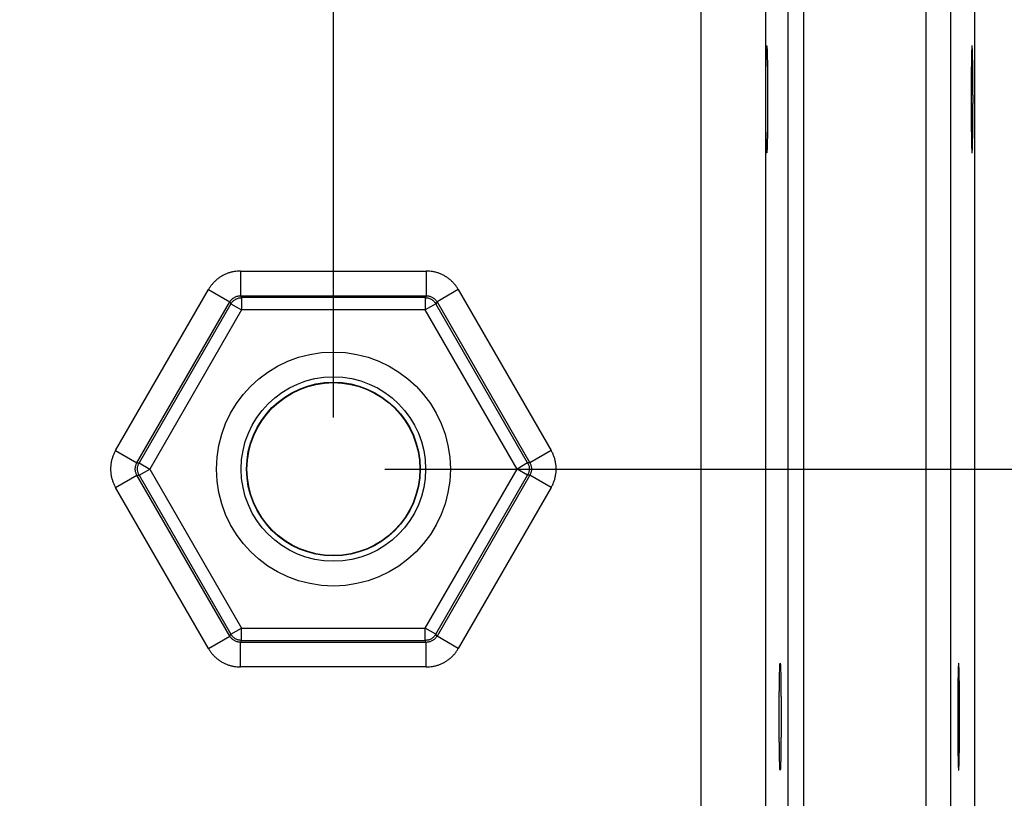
# Model space of a CAD drawing. Header units: inches. Extents: x 0 to 22, y 0 to 17.
# Tile 26 of 30: x 16.465 to 17.661, y 12.706 to 13.652. Entities that reach past the tile are written whole.
import ezdxf

# ---------------------------------------------------------------- set-up
doc = ezdxf.new("R2010")
doc.units = ezdxf.units.IN
doc.header["$LTSCALE"] = 1.21
doc.header["$MEASUREMENT"] = 0
doc.layers.get('0').update_dxf_attribs({"linetype": 'CONTINUOUS'})
doc.layers.add('DIMENSIONS', color=7, linetype='CONTINUOUS')
doc.styles.get("Standard").update_dxf_attribs({"font": 'txt', "width": 0.8})
doc.dimstyles.new('DIMSTYLE_1', dxfattribs={"dimtxt": 0.125, "dimasz": 0.18, "dimexe": 0.18, "dimexo": 0.0625, "dimgap": 0.09, "dimtad": 0, "dimtih": 1, "dimtoh": 1, "dimdec": 3, "dimzin": 4, "dimdsep": 46, "dimtxsty": 'STANDARD', "dimblk": '_FILLED', "dimblk1": '_FILLED', "dimblk2": '_FILLED', "dimcen": 0.09, "dimadec": 0, "dimazin": 0, "dimtp": 0.001, "dimtm": 0.001, "dimtfac": 1, "dimtdec": 3, "dimtofl": 0, "dimtmove": 0, "dimatfit": 3, "dimldrblk": '_FILLED', "dimfxl": 1, "dimtolj": 1, "dimtzin": 4, "dimarcsym": 0})

# ---------------------------------------------------------------- blocks, each defined once
blk = doc.blocks.new('_FILLED')
at = {"color": 0, "linetype": 'BYBLOCK'}
blk.add_solid([(0, 0), (-1, 0.1736), (-1, -0.1736)], dxfattribs=at)
blk = doc.blocks.new('*D6')
at = {"layer": 'DIMENSIONS', "color": 2, "linetype": 'CONTINUOUS'}
for p, q in [((16.9085, 13.1061), (19.25, 13.1061)), ((19.125, 13.1061), (19.125, 12.4564)), ((19.125, 11.0709), (19.125, 12.2064)), ((17.6878, 11.0709), (19.25, 11.0709))]:
    blk.add_line(p, q, dxfattribs=at)
at = {"layer": 'DIMENSIONS', "color": 2, "linetype": 'CONTINUOUS', "xscale": 0.18, "yscale": 0.18, "zscale": 0.18}
for p, rotation in [((19.125, 13.1061), 90), ((19.125, 11.0709), 270)]:
    blk.add_blockref('_FILLED', p, dxfattribs=dict(at, rotation=rotation))
at = {"layer": 'DIMENSIONS', "color": 2, "linetype": 'CONTINUOUS', "width": 0.8}
for s, p in [('2.035', (18.5125, 12.2689)), ('[', (19.1375, 12.2689)), (']', (19.6375, 12.2689)), ('51.7', (19.2375, 12.2689))]:
    blk.add_text(s, height=0.125, dxfattribs=at).set_placement(p)
blk = doc.blocks.new('*D7')
at = {"layer": 'DIMENSIONS', "color": 2, "linetype": 'CONTINUOUS'}
for p, q in [((16.846, 13.1686), (16.846, 15.4147)), ((17.625, 14.6039), (17.625, 15.4147)), ((16.846, 15.2897), (16.486, 15.2897)), ((17.625, 15.2897), (18.0428, 15.2897))]:
    blk.add_line(p, q, dxfattribs=at)
at = {"layer": 'DIMENSIONS', "color": 2, "linetype": 'CONTINUOUS', "xscale": 0.18, "yscale": 0.18, "zscale": 0.18}
blk.add_blockref('_FILLED', (16.846, 15.2897), dxfattribs=at)
at = {"layer": 'DIMENSIONS', "color": 2, "linetype": 'CONTINUOUS', "xscale": 0.18, "yscale": 0.18, "zscale": 0.18, "rotation": 180}
blk.add_blockref('_FILLED', (17.625, 15.2897), dxfattribs=at)
at = {"layer": 'DIMENSIONS', "color": 2, "linetype": 'CONTINUOUS', "width": 0.8}
for s, p in [('[', (18.6303, 15.2272)), (']', (19.2303, 15.2272)), ('.779', (18.1053, 15.2272)), ('19.79', (18.7303, 15.2272))]:
    blk.add_text(s, height=0.125, dxfattribs=at).set_placement(p)
blk = doc.blocks.new('*D11')
at = {"layer": 'DIMENSIONS', "color": 2, "linetype": 'CONTINUOUS'}
for p, q in [((14.096, 13.1686), (14.096, 16.1647)), ((16.846, 13.1686), (16.846, 16.1647)), ((14.096, 16.0397), (14.7832, 16.0397)), ((16.846, 16.0397), (16.2332, 16.0397))]:
    blk.add_line(p, q, dxfattribs=at)
at = {"layer": 'DIMENSIONS', "color": 2, "linetype": 'CONTINUOUS', "xscale": 0.18, "yscale": 0.18, "zscale": 0.18, "rotation": 180}
blk.add_blockref('_FILLED', (14.096, 16.0397), dxfattribs=at)
at = {"layer": 'DIMENSIONS', "color": 2, "linetype": 'CONTINUOUS', "xscale": 0.18, "yscale": 0.18, "zscale": 0.18}
blk.add_blockref('_FILLED', (16.846, 16.0397), dxfattribs=at)
at = {"layer": 'DIMENSIONS', "color": 2, "linetype": 'CONTINUOUS', "width": 0.8}
for s, p in [('2.750', (14.8457, 15.9772)), ('[', (15.4707, 15.9772)), ('69.85', (15.5707, 15.9772)), (']', (16.0707, 15.9772))]:
    blk.add_text(s, height=0.125, dxfattribs=at).set_placement(p)

msp = doc.modelspace()

# ---------------------------------------------------------------- linework, layer by layer
at = {"color": 7, "linetype": 'CONTINUOUS'}
for p, q in [((17.566, 14.4394), (17.566, 11.1709)), ((17.596, 14.4394), (17.596, 11.1709)), ((17.625, 14.4249), (17.625, 11.1854)), ((17.2929, 11.2438), (17.2929, 14.3665)), ((17.3987, 11.2939), (17.3987, 14.3163)), ((17.4177, 11.2939), (17.4177, 14.3163)), ((17.3709, 14.2885), (17.3709, 11.3218)), ((16.7331, 13.3466), (16.9589, 13.3466)), ((16.7331, 13.3466), (16.7331, 13.3166)), ((16.9589, 13.3466), (16.9589, 13.3166)), ((16.5813, 13.1286), (16.6942, 13.3241)), ((16.6942, 13.3241), (16.7202, 13.3091)), ((16.7331, 13.3166), (16.9589, 13.3166)), ((16.7331, 13.3166), (16.7345, 13.3143)), ((16.9589, 13.3166), (16.9575, 13.3143)), ((16.9978, 13.3241), (16.9719, 13.3091)), ((16.9978, 13.3241), (17.1107, 13.1286)), ((16.6073, 13.1136), (16.7202, 13.3091)), ((16.7215, 13.3068), (16.61, 13.1136)), ((16.7202, 13.3091), (16.7215, 13.3068)), ((16.7215, 13.3068), (16.7345, 13.2993)), ((16.9575, 13.3143), (16.7345, 13.3143)), ((16.7345, 13.3143), (16.7345, 13.2993)), ((16.9575, 13.3143), (16.9575, 13.2993)), ((16.9705, 13.3068), (16.9575, 13.2993)), ((16.9719, 13.3091), (16.9705, 13.3068)), ((17.082, 13.1136), (16.9705, 13.3068)), ((16.9719, 13.3091), (17.0847, 13.1136)), ((16.7345, 13.2993), (16.6229, 13.1061)), ((16.9575, 13.2993), (16.7345, 13.2993)), ((17.0691, 13.1061), (16.9575, 13.2993)), ((16.5813, 13.1286), (16.6073, 13.1136)), ((17.1107, 13.1286), (17.0847, 13.1136)), ((16.6073, 13.1136), (16.61, 13.1136)), ((16.61, 13.1136), (16.6229, 13.1061)), ((17.082, 13.1136), (17.0691, 13.1061)), ((17.0847, 13.1136), (17.082, 13.1136)), ((16.61, 13.0986), (16.6229, 13.1061)), ((16.6229, 13.1061), (16.7345, 12.913)), ((16.9575, 12.913), (17.0691, 13.1061)), ((17.082, 13.0986), (17.0691, 13.1061)), ((16.5813, 13.0836), (16.6073, 13.0986)), ((16.6073, 13.0986), (16.61, 13.0986)), ((16.7202, 12.9031), (16.6073, 13.0986)), ((16.61, 13.0986), (16.7215, 12.9055)), ((16.9705, 12.9055), (17.082, 13.0986)), ((17.0847, 13.0986), (16.9719, 12.9031)), ((17.0847, 13.0986), (17.082, 13.0986)), ((17.1107, 13.0836), (17.0847, 13.0986)), ((16.6942, 12.8881), (16.5813, 13.0836)), ((17.1107, 13.0836), (16.9978, 12.8881)), ((16.7215, 12.9055), (16.7345, 12.913)), ((16.7345, 12.913), (16.9575, 12.913)), ((16.7345, 12.898), (16.7345, 12.913)), ((16.9705, 12.9055), (16.9575, 12.913)), ((16.9575, 12.898), (16.9575, 12.913)), ((16.6942, 12.8881), (16.7202, 12.9031)), ((16.7202, 12.9031), (16.7215, 12.9055)), ((16.7331, 12.8956), (16.7345, 12.898)), ((16.7345, 12.898), (16.9575, 12.898)), ((16.9589, 12.8956), (16.9575, 12.898)), ((16.9719, 12.9031), (16.9705, 12.9055)), ((16.9978, 12.8881), (16.9719, 12.9031)), ((16.9589, 12.8956), (16.7331, 12.8956)), ((16.7331, 12.8657), (16.7331, 12.8956)), ((16.9589, 12.8657), (16.9589, 12.8956)), ((16.9589, 12.8657), (16.7331, 12.8657))]:
    msp.add_line(p, q, dxfattribs=at)
for radius in [0.1421, 0.1121, 0.1055, 0.105]:
    msp.add_circle((16.846, 13.1061), radius, dxfattribs=at)
for points, knots in [([(17.3725, 13.4902), (17.3724, 13.4902), (17.3724, 13.4906), (17.3723, 13.4912), (17.3722, 13.4924), (17.3721, 13.494), (17.372, 13.4961), (17.3719, 13.4986), (17.3719, 13.5014), (17.3718, 13.5047), (17.3717, 13.5083), (17.3717, 13.5123), (17.3716, 13.5166), (17.3715, 13.5212), (17.3715, 13.526), (17.3715, 13.531), (17.3714, 13.5362), (17.3714, 13.5415), (17.3714, 13.5469), (17.3714, 13.5524), (17.3714, 13.5579), (17.3714, 13.5634), (17.3714, 13.5688), (17.3714, 13.5741), (17.3715, 13.5793), (17.3715, 13.5843), (17.3715, 13.5891), (17.3716, 13.5937), (17.3717, 13.5979), (17.3717, 13.6019), (17.3718, 13.6055), (17.3719, 13.6088), (17.3719, 13.6117), (17.372, 13.6142), (17.3721, 13.6162), (17.3722, 13.6178), (17.3723, 13.6191), (17.3724, 13.6196), (17.3724, 13.6201), (17.3725, 13.6201)], [0, 0, 0, 0, 0.001945, 0.007389, 0.016348, 0.028789, 0.044638, 0.063725, 0.085982, 0.111233, 0.139226, 0.169874, 0.202898, 0.237997, 0.275059, 0.313715, 0.353664, 0.394751, 0.436545, 0.478772, 0.521228, 0.563455, 0.605249, 0.646336, 0.686285, 0.724941, 0.762003, 0.797102, 0.830126, 0.860774, 0.888767, 0.914018, 0.936275, 0.955362, 0.971211, 0.983652, 0.992611, 0.998055, 1, 1, 1, 1]), ([(17.3725, 13.6201), (17.3726, 13.6201), (17.3726, 13.6196), (17.3727, 13.6191), (17.3728, 13.6178), (17.3729, 13.6162), (17.373, 13.6142), (17.3731, 13.6117), (17.3731, 13.6088), (17.3732, 13.6055), (17.3733, 13.6019), (17.3734, 13.5979), (17.3734, 13.5937), (17.3735, 13.5891), (17.3735, 13.5843), (17.3736, 13.5793), (17.3736, 13.5741), (17.3736, 13.5688), (17.3736, 13.5634), (17.3736, 13.5579), (17.3736, 13.5524), (17.3736, 13.5469), (17.3736, 13.5415), (17.3736, 13.5362), (17.3736, 13.531), (17.3735, 13.526), (17.3735, 13.5212), (17.3734, 13.5166), (17.3734, 13.5123), (17.3733, 13.5083), (17.3732, 13.5047), (17.3731, 13.5014), (17.3731, 13.4986), (17.373, 13.4961), (17.3729, 13.494), (17.3728, 13.4924), (17.3727, 13.4912), (17.3726, 13.4906), (17.3726, 13.4902), (17.3725, 13.4902)], [0, 0, 0, 0, 0.001945, 0.007389, 0.016348, 0.028789, 0.044638, 0.063725, 0.085982, 0.111233, 0.139226, 0.169874, 0.202898, 0.237997, 0.275059, 0.313715, 0.353664, 0.394751, 0.436545, 0.478772, 0.521228, 0.563455, 0.605249, 0.646336, 0.686285, 0.724941, 0.762003, 0.797102, 0.830126, 0.860774, 0.888767, 0.914018, 0.936275, 0.955362, 0.971211, 0.983652, 0.992611, 0.998055, 1, 1, 1, 1]), ([(17.622, 13.6201), (17.6219, 13.6201), (17.6219, 13.6196), (17.6218, 13.6191), (17.6217, 13.6178), (17.6216, 13.6162), (17.6215, 13.6142), (17.6215, 13.6117), (17.6214, 13.6088), (17.6213, 13.6055), (17.6212, 13.6019), (17.6212, 13.5979), (17.6211, 13.5937), (17.6211, 13.5891), (17.621, 13.5843), (17.621, 13.5793), (17.6209, 13.5741), (17.6209, 13.5688), (17.6209, 13.5634), (17.6209, 13.5579), (17.6209, 13.5524), (17.6209, 13.5469), (17.6209, 13.5415), (17.6209, 13.5362), (17.621, 13.531), (17.621, 13.526), (17.6211, 13.5212), (17.6211, 13.5166), (17.6212, 13.5123), (17.6212, 13.5083), (17.6213, 13.5047), (17.6214, 13.5014), (17.6215, 13.4986), (17.6215, 13.4961), (17.6216, 13.494), (17.6217, 13.4924), (17.6218, 13.4912), (17.6219, 13.4906), (17.6219, 13.4902), (17.622, 13.4902)], [0, 0, 0, 0, 0.001945, 0.007389, 0.016348, 0.028789, 0.044638, 0.063725, 0.085982, 0.111233, 0.139226, 0.169874, 0.202898, 0.237997, 0.275059, 0.313715, 0.353664, 0.394751, 0.436545, 0.478772, 0.521228, 0.563455, 0.605249, 0.646336, 0.686285, 0.724941, 0.762003, 0.797102, 0.830126, 0.860774, 0.888767, 0.914018, 0.936275, 0.955362, 0.971211, 0.983652, 0.992611, 0.998055, 1, 1, 1, 1]), ([(17.622, 13.4902), (17.6221, 13.4902), (17.6221, 13.4906), (17.6223, 13.4912), (17.6223, 13.4924), (17.6224, 13.494), (17.6225, 13.4961), (17.6226, 13.4986), (17.6227, 13.5014), (17.6227, 13.5047), (17.6228, 13.5083), (17.6229, 13.5123), (17.6229, 13.5166), (17.623, 13.5212), (17.623, 13.526), (17.6231, 13.531), (17.6231, 13.5362), (17.6231, 13.5415), (17.6231, 13.5469), (17.6232, 13.5524), (17.6232, 13.5579), (17.6231, 13.5634), (17.6231, 13.5688), (17.6231, 13.5741), (17.6231, 13.5793), (17.623, 13.5843), (17.623, 13.5891), (17.6229, 13.5937), (17.6229, 13.5979), (17.6228, 13.6019), (17.6227, 13.6055), (17.6227, 13.6088), (17.6226, 13.6117), (17.6225, 13.6142), (17.6224, 13.6162), (17.6223, 13.6178), (17.6223, 13.6191), (17.6221, 13.6196), (17.6221, 13.6201), (17.622, 13.6201)], [0, 0, 0, 0, 0.001945, 0.007389, 0.016348, 0.028789, 0.044638, 0.063725, 0.085982, 0.111233, 0.139226, 0.169874, 0.202898, 0.237997, 0.275059, 0.313715, 0.353664, 0.394751, 0.436545, 0.478772, 0.521228, 0.563455, 0.605249, 0.646336, 0.686285, 0.724941, 0.762003, 0.797102, 0.830126, 0.860774, 0.888767, 0.914018, 0.936275, 0.955362, 0.971211, 0.983652, 0.992611, 0.998055, 1, 1, 1, 1]), ([(16.7331, 13.3466), (16.7318, 13.3466), (16.7292, 13.3465), (16.7254, 13.346), (16.7215, 13.3451), (16.7178, 13.344), (16.7141, 13.3424), (16.7106, 13.3406), (16.7073, 13.3385), (16.7041, 13.3361), (16.7012, 13.3334), (16.6986, 13.3305), (16.6962, 13.3274), (16.6948, 13.3252), (16.6942, 13.3241)], [0, 0, 0, 0, 0.082363, 0.165246, 0.248565, 0.33221, 0.416065, 0.500017, 0.583966, 0.667814, 0.751451, 0.834763, 0.917641, 1, 1, 1, 1]), ([(16.9978, 13.3241), (16.9972, 13.3252), (16.9958, 13.3274), (16.9934, 13.3305), (16.9908, 13.3334), (16.9879, 13.3361), (16.9847, 13.3385), (16.9814, 13.3406), (16.9779, 13.3424), (16.9742, 13.344), (16.9705, 13.3451), (16.9666, 13.346), (16.9628, 13.3465), (16.9602, 13.3466), (16.9589, 13.3466)], [0, 0, 0, 0, 0.082363, 0.165246, 0.248565, 0.33221, 0.416065, 0.500017, 0.583966, 0.667814, 0.751451, 0.834763, 0.917641, 1, 1, 1, 1]), ([(16.7202, 13.3091), (16.7204, 13.3096), (16.7211, 13.3106), (16.7222, 13.3119), (16.7235, 13.3131), (16.7249, 13.3142), (16.7264, 13.3151), (16.728, 13.3157), (16.7297, 13.3162), (16.7314, 13.3165), (16.7326, 13.3166), (16.7331, 13.3166)], [0, 0, 0, 0, 0.111186, 0.222277, 0.333304, 0.444295, 0.555289, 0.666323, 0.777433, 0.888645, 1, 1, 1, 1]), ([(16.9589, 13.3166), (16.9595, 13.3166), (16.9606, 13.3165), (16.9623, 13.3162), (16.964, 13.3157), (16.9656, 13.3151), (16.9671, 13.3142), (16.9685, 13.3131), (16.9698, 13.3119), (16.9709, 13.3106), (16.9716, 13.3096), (16.9719, 13.3091)], [0, 0, 0, 0, 0.111186, 0.222277, 0.333304, 0.444295, 0.555289, 0.666323, 0.777433, 0.888645, 1, 1, 1, 1]), ([(16.7215, 13.3068), (16.7218, 13.3073), (16.7224, 13.3083), (16.7235, 13.3096), (16.7248, 13.3108), (16.7262, 13.3118), (16.7277, 13.3127), (16.7293, 13.3134), (16.731, 13.3139), (16.7327, 13.3142), (16.7339, 13.3143), (16.7345, 13.3143)], [0, 0, 0, 0, 0.110271, 0.220082, 0.330224, 0.441118, 0.552832, 0.665127, 0.777529, 0.889397, 1, 1, 1, 1]), ([(16.9575, 13.3143), (16.9581, 13.3143), (16.9593, 13.3142), (16.961, 13.3139), (16.9626, 13.3134), (16.9642, 13.3127), (16.9658, 13.3119), (16.9672, 13.3108), (16.9685, 13.3096), (16.9696, 13.3083), (16.9702, 13.3073), (16.9705, 13.3068)], [0, 0, 0, 0, 0.110271, 0.220082, 0.330224, 0.441118, 0.552832, 0.665127, 0.777529, 0.889397, 1, 1, 1, 1]), ([(16.5813, 13.1286), (16.5807, 13.1275), (16.5795, 13.1252), (16.578, 13.1216), (16.5768, 13.1178), (16.5759, 13.114), (16.5754, 13.1101), (16.5752, 13.1061), (16.5754, 13.1022), (16.5759, 13.0983), (16.5768, 13.0944), (16.578, 13.0907), (16.5795, 13.0871), (16.5807, 13.0848), (16.5813, 13.0836)], [0, 0, 0, 0, 0.082363, 0.165246, 0.248565, 0.33221, 0.416065, 0.500017, 0.583966, 0.667814, 0.751451, 0.834763, 0.917641, 1, 1, 1, 1]), ([(17.1107, 13.0836), (17.1113, 13.0848), (17.1125, 13.0871), (17.114, 13.0907), (17.1152, 13.0944), (17.1161, 13.0983), (17.1166, 13.1022), (17.1168, 13.1061), (17.1166, 13.1101), (17.1161, 13.114), (17.1152, 13.1178), (17.114, 13.1216), (17.1125, 13.1252), (17.1113, 13.1275), (17.1107, 13.1286)], [0, 0, 0, 0, 0.082363, 0.165246, 0.248565, 0.33221, 0.416065, 0.500017, 0.583966, 0.667814, 0.751451, 0.834763, 0.917641, 1, 1, 1, 1]), ([(16.6073, 13.0986), (16.607, 13.0991), (16.6065, 13.1002), (16.6059, 13.1018), (16.6055, 13.1035), (16.6053, 13.1053), (16.6053, 13.107), (16.6055, 13.1087), (16.6059, 13.1104), (16.6065, 13.1121), (16.607, 13.1131), (16.6073, 13.1136)], [0, 0, 0, 0, 0.111186, 0.222277, 0.333304, 0.444295, 0.555289, 0.666323, 0.777433, 0.888645, 1, 1, 1, 1]), ([(16.61, 13.0986), (16.6097, 13.0991), (16.6092, 13.1002), (16.6086, 13.1018), (16.6082, 13.1035), (16.608, 13.1052), (16.6079, 13.107), (16.6081, 13.1087), (16.6086, 13.1104), (16.6092, 13.1121), (16.6097, 13.1131), (16.61, 13.1136)], [0, 0, 0, 0, 0.110271, 0.220082, 0.330224, 0.441118, 0.552832, 0.665127, 0.777529, 0.889397, 1, 1, 1, 1]), ([(17.082, 13.1136), (17.0823, 13.1131), (17.0829, 13.1121), (17.0835, 13.1104), (17.0839, 13.1087), (17.0841, 13.107), (17.0841, 13.1052), (17.0838, 13.1035), (17.0834, 13.1018), (17.0828, 13.1002), (17.0823, 13.0991), (17.082, 13.0986)], [0, 0, 0, 0, 0.110603, 0.222471, 0.334873, 0.447168, 0.558882, 0.669776, 0.779918, 0.889729, 1, 1, 1, 1]), ([(17.0847, 13.1136), (17.085, 13.1131), (17.0855, 13.1121), (17.0861, 13.1104), (17.0865, 13.1087), (17.0868, 13.107), (17.0868, 13.1053), (17.0865, 13.1035), (17.0861, 13.1018), (17.0855, 13.1002), (17.085, 13.0991), (17.0847, 13.0986)], [0, 0, 0, 0, 0.111186, 0.222277, 0.333304, 0.444295, 0.555289, 0.666323, 0.777433, 0.888645, 1, 1, 1, 1]), ([(16.7331, 12.8956), (16.7326, 12.8956), (16.7314, 12.8957), (16.7297, 12.896), (16.728, 12.8965), (16.7264, 12.8972), (16.7249, 12.8981), (16.7235, 12.8991), (16.7222, 12.9003), (16.7211, 12.9017), (16.7204, 12.9026), (16.7202, 12.9031)], [0, 0, 0, 0, 0.111186, 0.222277, 0.333304, 0.444295, 0.555289, 0.666323, 0.777433, 0.888645, 1, 1, 1, 1]), ([(16.7345, 12.898), (16.7339, 12.898), (16.7327, 12.898), (16.731, 12.8983), (16.7294, 12.8988), (16.7278, 12.8995), (16.7263, 12.9004), (16.7248, 12.9014), (16.7236, 12.9026), (16.7224, 12.904), (16.7218, 12.905), (16.7215, 12.9055)], [0, 0, 0, 0, 0.110271, 0.220082, 0.330224, 0.441118, 0.552832, 0.665127, 0.777529, 0.889397, 1, 1, 1, 1]), ([(16.9705, 12.9055), (16.9702, 12.905), (16.9696, 12.904), (16.9685, 12.9027), (16.9672, 12.9015), (16.9658, 12.9004), (16.9643, 12.8995), (16.9627, 12.8988), (16.961, 12.8983), (16.9593, 12.898), (16.9581, 12.898), (16.9575, 12.898)], [0, 0, 0, 0, 0.110271, 0.220082, 0.330224, 0.441118, 0.552832, 0.665127, 0.777529, 0.889397, 1, 1, 1, 1]), ([(16.9719, 12.9031), (16.9716, 12.9026), (16.9709, 12.9017), (16.9698, 12.9003), (16.9685, 12.8991), (16.9671, 12.8981), (16.9656, 12.8972), (16.964, 12.8965), (16.9623, 12.896), (16.9606, 12.8957), (16.9595, 12.8956), (16.9589, 12.8956)], [0, 0, 0, 0, 0.111186, 0.222277, 0.333304, 0.444295, 0.555289, 0.666323, 0.777433, 0.888645, 1, 1, 1, 1]), ([(16.6942, 12.8881), (16.6948, 12.887), (16.6962, 12.8848), (16.6986, 12.8817), (16.7012, 12.8788), (16.7041, 12.8762), (16.7073, 12.8738), (16.7106, 12.8716), (16.7141, 12.8698), (16.7178, 12.8683), (16.7215, 12.8671), (16.7254, 12.8663), (16.7292, 12.8658), (16.7318, 12.8657), (16.7331, 12.8657)], [0, 0, 0, 0, 0.082363, 0.165246, 0.248565, 0.33221, 0.416065, 0.500017, 0.583966, 0.667814, 0.751451, 0.834763, 0.917641, 1, 1, 1, 1]), ([(16.9589, 12.8657), (16.9602, 12.8657), (16.9628, 12.8658), (16.9666, 12.8663), (16.9705, 12.8671), (16.9742, 12.8683), (16.9779, 12.8698), (16.9814, 12.8716), (16.9847, 12.8738), (16.9879, 12.8762), (16.9908, 12.8788), (16.9934, 12.8817), (16.9958, 12.8848), (16.9972, 12.887), (16.9978, 12.8881)], [0, 0, 0, 0, 0.082363, 0.165246, 0.248565, 0.33221, 0.416065, 0.500017, 0.583966, 0.667814, 0.751451, 0.834763, 0.917641, 1, 1, 1, 1]), ([(17.3888, 12.7402), (17.3887, 12.7402), (17.3887, 12.7406), (17.3886, 12.7412), (17.3885, 12.7424), (17.3884, 12.744), (17.3884, 12.7461), (17.3883, 12.7486), (17.3882, 12.7514), (17.3881, 12.7547), (17.388, 12.7583), (17.388, 12.7623), (17.3879, 12.7666), (17.3879, 12.7712), (17.3878, 12.776), (17.3878, 12.781), (17.3877, 12.7862), (17.3877, 12.7915), (17.3877, 12.7969), (17.3877, 12.8024), (17.3877, 12.8079), (17.3877, 12.8134), (17.3877, 12.8188), (17.3877, 12.8241), (17.3878, 12.8293), (17.3878, 12.8343), (17.3879, 12.8391), (17.3879, 12.8437), (17.388, 12.8479), (17.388, 12.8519), (17.3881, 12.8555), (17.3882, 12.8588), (17.3883, 12.8617), (17.3884, 12.8642), (17.3884, 12.8662), (17.3885, 12.8678), (17.3886, 12.8691), (17.3887, 12.8696), (17.3887, 12.8701), (17.3888, 12.8701)], [0, 0, 0, 0, 0.001945, 0.007389, 0.016348, 0.028789, 0.044638, 0.063725, 0.085982, 0.111233, 0.139226, 0.169874, 0.202898, 0.237997, 0.275059, 0.313715, 0.353664, 0.394751, 0.436545, 0.478772, 0.521228, 0.563455, 0.605249, 0.646336, 0.686285, 0.724941, 0.762003, 0.797102, 0.830126, 0.860774, 0.888767, 0.914018, 0.936275, 0.955362, 0.971211, 0.983652, 0.992611, 0.998055, 1, 1, 1, 1]), ([(17.3888, 12.8701), (17.3889, 12.8701), (17.3889, 12.8696), (17.3891, 12.8691), (17.3891, 12.8678), (17.3892, 12.8662), (17.3893, 12.8642), (17.3894, 12.8617), (17.3895, 12.8588), (17.3895, 12.8555), (17.3896, 12.8519), (17.3897, 12.8479), (17.3897, 12.8437), (17.3898, 12.8391), (17.3898, 12.8343), (17.3899, 12.8293), (17.3899, 12.8241), (17.3899, 12.8188), (17.39, 12.8134), (17.39, 12.8079), (17.39, 12.8024), (17.39, 12.7969), (17.3899, 12.7915), (17.3899, 12.7862), (17.3899, 12.781), (17.3898, 12.776), (17.3898, 12.7712), (17.3897, 12.7666), (17.3897, 12.7623), (17.3896, 12.7583), (17.3895, 12.7547), (17.3895, 12.7514), (17.3894, 12.7486), (17.3893, 12.7461), (17.3892, 12.744), (17.3891, 12.7424), (17.3891, 12.7412), (17.3889, 12.7406), (17.3889, 12.7402), (17.3888, 12.7402)], [0, 0, 0, 0, 0.001945, 0.007389, 0.016348, 0.028789, 0.044638, 0.063725, 0.085982, 0.111233, 0.139226, 0.169874, 0.202898, 0.237997, 0.275059, 0.313715, 0.353664, 0.394751, 0.436545, 0.478772, 0.521228, 0.563455, 0.605249, 0.646336, 0.686285, 0.724941, 0.762003, 0.797102, 0.830126, 0.860774, 0.888767, 0.914018, 0.936275, 0.955362, 0.971211, 0.983652, 0.992611, 0.998055, 1, 1, 1, 1]), ([(17.6057, 12.8701), (17.6056, 12.8701), (17.6056, 12.8696), (17.6055, 12.8691), (17.6054, 12.8678), (17.6053, 12.8662), (17.6052, 12.8642), (17.6051, 12.8617), (17.6051, 12.8588), (17.605, 12.8555), (17.6049, 12.8519), (17.6048, 12.8479), (17.6048, 12.8437), (17.6047, 12.8391), (17.6047, 12.8343), (17.6046, 12.8293), (17.6046, 12.8241), (17.6046, 12.8188), (17.6046, 12.8134), (17.6046, 12.8079), (17.6046, 12.8024), (17.6046, 12.7969), (17.6046, 12.7915), (17.6046, 12.7862), (17.6046, 12.781), (17.6047, 12.776), (17.6047, 12.7712), (17.6048, 12.7666), (17.6048, 12.7623), (17.6049, 12.7583), (17.605, 12.7547), (17.6051, 12.7514), (17.6051, 12.7486), (17.6052, 12.7461), (17.6053, 12.744), (17.6054, 12.7424), (17.6055, 12.7412), (17.6056, 12.7406), (17.6056, 12.7402), (17.6057, 12.7402)], [0, 0, 0, 0, 0.001945, 0.007389, 0.016348, 0.028789, 0.044638, 0.063725, 0.085982, 0.111233, 0.139226, 0.169874, 0.202898, 0.237997, 0.275059, 0.313715, 0.353664, 0.394751, 0.436545, 0.478772, 0.521228, 0.563455, 0.605249, 0.646336, 0.686285, 0.724941, 0.762003, 0.797102, 0.830126, 0.860774, 0.888767, 0.914018, 0.936275, 0.955362, 0.971211, 0.983652, 0.992611, 0.998055, 1, 1, 1, 1]), ([(17.6057, 12.7402), (17.6058, 12.7402), (17.6058, 12.7406), (17.6059, 12.7412), (17.606, 12.7424), (17.6061, 12.744), (17.6062, 12.7461), (17.6063, 12.7486), (17.6063, 12.7514), (17.6064, 12.7547), (17.6065, 12.7583), (17.6066, 12.7623), (17.6066, 12.7666), (17.6067, 12.7712), (17.6067, 12.776), (17.6068, 12.781), (17.6068, 12.7862), (17.6068, 12.7915), (17.6068, 12.7969), (17.6068, 12.8024), (17.6068, 12.8079), (17.6068, 12.8134), (17.6068, 12.8188), (17.6068, 12.8241), (17.6068, 12.8293), (17.6067, 12.8343), (17.6067, 12.8391), (17.6066, 12.8437), (17.6066, 12.8479), (17.6065, 12.8519), (17.6064, 12.8555), (17.6063, 12.8588), (17.6063, 12.8617), (17.6062, 12.8642), (17.6061, 12.8662), (17.606, 12.8678), (17.6059, 12.8691), (17.6058, 12.8696), (17.6058, 12.8701), (17.6057, 12.8701)], [0, 0, 0, 0, 0.001945, 0.007389, 0.016348, 0.028789, 0.044638, 0.063725, 0.085982, 0.111233, 0.139226, 0.169874, 0.202898, 0.237997, 0.275059, 0.313715, 0.353664, 0.394751, 0.436545, 0.478772, 0.521228, 0.563455, 0.605249, 0.646336, 0.686285, 0.724941, 0.762003, 0.797102, 0.830126, 0.860774, 0.888767, 0.914018, 0.936275, 0.955362, 0.971211, 0.983652, 0.992611, 0.998055, 1, 1, 1, 1])]:
    msp.add_open_spline(points, degree=3, knots=knots, dxfattribs=at)

# ---------------------------------------------------------------- dimensions: what is measured, and where the dimension line sits
at = {"layer": 'DIMENSIONS', "color": 2, "linetype": 'CONTINUOUS'}
for base, p1, p2, angle, picture, middle in [((14.096, 16.0397), (16.846, 13.1686), (14.096, 13.1686), 180, '*D11', (15.5082, 16.0397)), ((16.846, 15.2897), (17.625, 14.6039), (16.846, 13.1686), 180, '*D7', (18.7178, 15.2897)), ((19.125, 13.1061), (17.6878, 11.0709), (16.9085, 13.1061), 90, '*D6', (19.125, 12.3314))]:
    dim = msp.add_linear_dim(base=base, p1=p1, p2=p2, angle=angle, dimstyle='DIMSTYLE_1', dxfattribs=at)
    dim.commit()
    dim.dimension.update_dxf_attribs({"geometry": picture, "text_midpoint": middle, "dimtype": 160})

doc.saveas('drawing.dxf')
